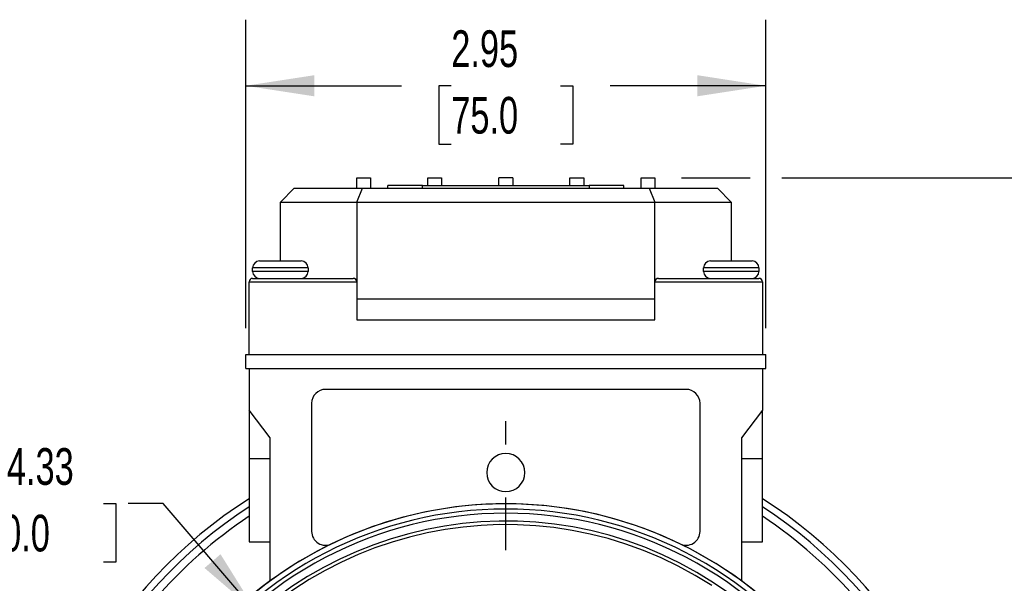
# Model space of a CAD drawing. Header units: inches. Extents: x 0 to 33, y 0 to 25.5.
# Tile 11 of 17: x 23.3 to 28.9, y 10.6 to 13.7. Entities that reach past the tile are written whole.
import ezdxf

# ---------------------------------------------------------------- set-up
doc = ezdxf.new("R2010")
doc.units = ezdxf.units.IN
doc.header["$LTSCALE"] = 3
doc.header["$MEASUREMENT"] = 0
doc.linetypes.add('CENTERX2', pattern=[0.8, 0.5, -0.1, 0.1, -0.1])
doc.layers.add('CENTER', color=40, linetype='CENTERX2')
doc.layers.add('DIMENSIONS', color=140, linetype='Continuous', lineweight=25)
doc.styles.add('SLDTEXTSTYLE0', font='TXT', dxfattribs={"width": 0.7})
doc.dimstyles.new('SLDDIMSTYLE1', dxfattribs={"dimtxt": 0.208333, "dimasz": 0.39, "dimexe": 0, "dimexo": 0.0625, "dimgap": 0.052083, "dimtad": 0, "dimtih": 1, "dimtoh": 1, "dimrnd": 1e-09, "dimzin": 12, "dimdsep": 46, "dimtxsty": 'SLDTEXTSTYLE0', "dimsah": 1, "dimcen": 0.09, "dimadec": 0, "dimazin": 3, "dimtfac": 1, "dimtofl": 0, "dimtmove": 0, "dimatfit": 3, "dimfxl": 0, "dimfrac": 2, "dimtolj": 1, "dimtzin": 12, "dimarcsym": 0})
doc.dimstyles.new('SLDDIMSTYLE4', dxfattribs={"dimtxt": 0.208333, "dimasz": 0.39, "dimexe": 0, "dimexo": 0.0625, "dimgap": 0.052083, "dimtad": 0, "dimtih": 1, "dimtoh": 1, "dimrnd": 1e-09, "dimzin": 12, "dimdsep": 46, "dimtxsty": 'SLDTEXTSTYLE0', "dimsah": 1, "dimcen": 0, "dimadec": 0, "dimazin": 3, "dimtfac": 1, "dimtofl": 0, "dimtmove": 0, "dimatfit": 3, "dimfxl": 0, "dimfrac": 2, "dimtolj": 1, "dimtzin": 12, "dimarcsym": 0})

# ---------------------------------------------------------------- blocks, each defined once
blk = doc.blocks.new('_D_12')
at = {"layer": 'DIMENSIONS'}
for p, q in [((23.0149, 11.0031), (22.9449, 11.0031)), ((22.9449, 11.0031), (22.9449, 10.6718)), ((23.8075, 11.0031), (23.8774, 11.0031)), ((23.8774, 11.0031), (23.8774, 10.6718)), ((24.1461, 11.0031), (23.9474, 11.0031)), ((24.6802, 10.3812), (24.1461, 11.0031)), ((22.9449, 10.6718), (23.0149, 10.6718)), ((23.8774, 10.6718), (23.8075, 10.6718))]:
    blk.add_line(p, q, dxfattribs=at)
blk.add_solid([(24.6802, 10.3812), (24.4716, 10.7162), (24.3806, 10.638)], dxfattribs=at)
at = {"layer": 'DIMENSIONS', "char_height": 0.20833, "attachment_point": 1, "style": 'SLDTEXTSTYLE0'}
for s, insert in [('%%c', (22.9442, 11.3183)), ('4.33', (23.2589, 11.3183)), ('110.0', (23.0149, 10.9403))]:
    blk.add_mtext(s, dxfattribs=dict(at, insert=insert))
blk = doc.blocks.new('_D_13')
at = {"layer": 'DIMENSIONS'}
for p, q in [((24.6146, 11.9987), (24.6146, 13.7497)), ((27.5673, 11.9987), (27.5673, 13.7497)), ((24.6146, 13.3747), (25.4989, 13.3747)), ((25.7813, 13.3742), (25.7113, 13.3742)), ((25.7113, 13.3742), (25.7113, 13.0429)), ((26.4005, 13.3742), (26.4705, 13.3742)), ((26.4705, 13.3742), (26.4705, 13.0429)), ((27.5673, 13.3747), (26.683, 13.3747)), ((25.7113, 13.0429), (25.7813, 13.0429)), ((26.4705, 13.0429), (26.4005, 13.0429))]:
    blk.add_line(p, q, dxfattribs=at)
for points in [[(24.6146, 13.3747), (25.0046, 13.3147), (25.0046, 13.4347)], [(27.5673, 13.3747), (27.1773, 13.4347), (27.1773, 13.3147)]]:
    blk.add_solid(points, dxfattribs=at)
at = {"layer": 'DIMENSIONS', "char_height": 0.20833, "attachment_point": 1, "style": 'SLDTEXTSTYLE0'}
for s, insert in [('2.95', (25.7813, 13.6894)), ('75.0', (25.7813, 13.3115))]:
    blk.add_mtext(s, dxfattribs=dict(at, insert=insert))
blk = doc.blocks.new('_D_16')
at = {"layer": 'DIMENSIONS'}
for p, q in [((27.0874, 12.8527), (27.4773, 12.8527)), ((27.6573, 12.8527), (30.3636, 12.8527)), ((29.9886, 12.8527), (29.9886, 11.174)), ((29.5923, 10.7952), (29.5223, 10.7952)), ((29.5223, 10.7952), (29.5223, 10.4639)), ((30.3848, 10.7952), (30.4548, 10.7952)), ((30.4548, 10.7952), (30.4548, 10.4639)), ((29.5223, 10.4639), (29.5923, 10.4639)), ((30.4548, 10.4639), (30.3848, 10.4639)), ((29.9886, 8.7385), (29.9886, 10.4172)), ((28.9739, 8.7385), (30.3636, 8.7385))]:
    blk.add_line(p, q, dxfattribs=at)
for points in [[(29.9886, 12.8527), (29.9286, 12.4627), (30.0486, 12.4627)], [(29.9886, 8.7385), (30.0486, 9.1285), (29.9286, 9.1285)]]:
    blk.add_solid(points, dxfattribs=at)
at = {"layer": 'DIMENSIONS', "char_height": 0.20833, "attachment_point": 1, "style": 'SLDTEXTSTYLE0'}
for s, insert in [('4.11', (29.679, 11.1104)), ('104.5', (29.5923, 10.7324))]:
    blk.add_mtext(s, dxfattribs=dict(at, insert=insert))
blk = doc.blocks.new('SW_CENTERMARKSYMBOL_1')
at = {"layer": 'CENTER', "color": 0}
for p, q in [((0, 0.2), (0, 2.7329)), ((0, 0), (0, 0.1)), ((-0.2, 0), (-2.7329, 0)), ((0, 0), (-0.1, 0)), ((0, 0), (0, -0.1)), ((0, 0), (0.1, 0)), ((0.2, 0), (2.7329, 0)), ((0, -0.2), (0, -2.7329))]:
    blk.add_line(p, q, dxfattribs=at)

msp = doc.modelspace()

# ---------------------------------------------------------------- linework, layer by layer
for p, q in [((25.2445, 12.8527), (25.3232, 12.8527)), ((25.2445, 12.7936), (25.2445, 12.8527)), ((25.3232, 12.8527), (25.3232, 12.7936)), ((25.4216, 12.7936), (25.4216, 12.8094)), ((25.6185, 12.8094), (25.4216, 12.8094)), ((25.6185, 12.7936), (25.6185, 12.8094)), ((25.6185, 12.8094), (26.5634, 12.8094)), ((25.648, 12.8527), (25.7268, 12.8527)), ((25.648, 12.8094), (25.648, 12.8527)), ((25.7268, 12.8527), (25.7268, 12.8094)), ((26.0516, 12.8094), (26.0516, 12.8527)), ((26.1303, 12.8527), (26.0516, 12.8527)), ((26.1303, 12.8527), (26.1303, 12.8094)), ((26.4551, 12.8527), (26.5338, 12.8527)), ((26.4551, 12.8094), (26.4551, 12.8527)), ((26.5338, 12.8527), (26.5338, 12.8094)), ((26.5634, 12.8094), (26.5634, 12.7936)), ((26.7602, 12.8094), (26.5634, 12.8094)), ((26.7602, 12.7936), (26.7602, 12.8094)), ((26.8587, 12.8527), (26.9374, 12.8527)), ((26.8587, 12.7936), (26.8587, 12.8527)), ((26.9374, 12.8527), (26.9374, 12.7936)), ((24.8901, 12.7936), (24.8114, 12.7149)), ((24.8901, 12.7936), (25.2771, 12.7936)), ((25.2445, 12.7149), (25.2771, 12.7936)), ((25.2771, 12.7936), (26.9048, 12.7936)), ((26.9048, 12.7936), (26.9374, 12.7149)), ((26.9048, 12.7936), (27.2917, 12.7936)), ((27.3705, 12.7149), (27.2917, 12.7936)), ((24.8114, 12.7149), (25.2445, 12.7149)), ((24.8114, 12.3802), (24.8114, 12.7149)), ((25.2445, 12.7149), (25.2445, 12.2621)), ((25.2445, 12.7149), (26.9374, 12.7149)), ((26.9374, 12.2621), (26.9374, 12.7149)), ((26.9374, 12.7149), (27.3705, 12.7149)), ((27.3705, 12.7149), (27.3705, 12.3802)), ((24.9295, 12.3802), (24.6933, 12.3802)), ((27.4886, 12.3802), (27.2524, 12.3802)), ((24.9689, 12.3409), (24.6539, 12.3409)), ((24.6539, 12.3212), (24.6539, 12.3409)), ((24.9689, 12.3212), (24.6539, 12.3212)), ((24.9689, 12.3409), (24.9689, 12.3212)), ((27.5279, 12.3409), (27.213, 12.3409)), ((27.213, 12.3212), (27.213, 12.3409)), ((27.5279, 12.3212), (27.213, 12.3212)), ((27.5279, 12.3409), (27.5279, 12.3212)), ((24.6342, 12.2621), (25.2445, 12.2621)), ((24.6342, 11.8487), (24.6342, 12.2621)), ((24.6539, 12.2818), (25.2248, 12.2818)), ((25.2445, 12.2621), (25.2445, 12.0456)), ((26.9374, 12.0456), (26.9374, 12.2621)), ((26.9374, 12.2621), (27.5476, 12.2621)), ((26.9571, 12.2818), (27.5279, 12.2818)), ((27.5476, 12.2621), (27.5476, 11.8487)), ((26.9374, 12.1637), (25.2445, 12.1637)), ((25.2445, 12.0456), (26.9374, 12.0456)), ((24.6146, 11.77), (24.6146, 11.8487)), ((24.6146, 11.8487), (27.5673, 11.8487)), ((27.5673, 11.77), (27.5673, 11.8487)), ((24.6146, 11.77), (27.5673, 11.77)), ((24.6342, 11.77), (24.6342, 11.5338)), ((27.5476, 11.77), (27.5476, 11.5338)), ((27.1146, 11.6519), (25.0673, 11.6519)), ((24.9886, 11.5732), (24.9886, 10.8455)), ((27.1933, 10.8455), (27.1933, 11.5732)), ((24.7524, 11.3763), (24.6342, 11.5338)), ((24.6342, 11.5338), (24.6342, 11.2582)), ((27.5476, 11.5338), (27.4295, 11.3763)), ((27.5476, 11.2582), (27.5476, 11.5338)), ((24.7524, 10.5641), (24.7524, 11.3763)), ((27.4295, 11.3763), (27.4295, 10.5641)), ((24.7524, 11.2582), (24.6342, 11.2582)), ((24.6342, 11.2582), (24.6342, 10.7858)), ((27.5476, 11.2582), (27.4295, 11.2582)), ((27.5476, 10.7858), (27.5476, 11.2582)), ((24.6342, 10.7858), (24.7524, 10.7858)), ((27.4295, 10.7858), (27.5476, 10.7858))]:
    msp.add_line(p, q)
for centre, radius, start, end in [((24.6933, 12.3409), 0.0394, 90, 180), ((24.9295, 12.3409), 0.0394, 0, 90), ((27.2524, 12.3409), 0.0394, 90, 180), ((27.4886, 12.3409), 0.0394, 0, 90), ((24.6933, 12.3212), 0.0394, 180, 270), ((24.9295, 12.3212), 0.0394, 270, 0), ((27.2524, 12.3212), 0.0394, 180, 270), ((27.4886, 12.3212), 0.0394, 270, 0), ((24.6539, 12.2621), 0.0197, 90, 180), ((25.2248, 12.2621), 0.0197, 0, 90), ((26.9571, 12.2621), 0.0197, 90, 180), ((27.5279, 12.2621), 0.0197, 0, 90), ((25.0673, 11.5732), 0.0787, 90, 180), ((27.1146, 11.5732), 0.0787, 0, 90), ((26.0909, 11.1795), 0.1083, 0, 180), ((26.0909, 11.1795), 0.1083, 180, 0), ((26.0909, 8.7385), 2.7165, 122.4275, 180), ((26.0909, 8.7385), 2.7165, 0, 57.5725), ((26.0909, 8.7385), 2.6772, 122.9644, 180), ((26.0909, 8.7385), 2.2343, 35.6927, 144.3073), ((26.0909, 8.7385), 2.2638, 40.5907, 134.3722), ((26.0909, 8.7385), 2.2638, 40.5948, 133.4546), ((26.0909, 8.7385), 2.6772, 0, 57.0356), ((26.0909, 8.7385), 2.6329, 123.5907, 139.2777), ((26.0909, 8.7385), 2.2107, 34.7059, 145.2941), ((26.0909, 8.7385), 2.1654, 327, 147), ((26.0909, 8.7385), 2.6329, 40.6438, 56.4093), ((26.0909, 8.7385), 2.1458, 57, 147), ((25.0673, 10.8455), 0.0787, 180, 295.911), ((27.1146, 10.8455), 0.0787, 244.089, 0)]:
    msp.add_arc(centre, radius, start, end)

# ---------------------------------------------------------------- block references
at = {"layer": 'CENTER'}
msp.add_blockref('SW_CENTERMARKSYMBOL_1', (26.0909, 8.7385), dxfattribs=at)

# ---------------------------------------------------------------- dimensions: what is measured, and where the dimension line sits
at = {"layer": 'DIMENSIONS'}
dim = msp.add_linear_dim(base=(27.5673, 13.3747), p1=(24.6146, 11.8487), p2=(27.5673, 11.8487), dimstyle='SLDDIMSTYLE1', dxfattribs=at)
dim.commit()
dim.dimension.update_dxf_attribs({"geometry": '_D_13', "text_midpoint": (26.0909, 13.3747), "dimtype": 160})
dim = msp.add_linear_dim(base=(29.9886, 12.8527), p1=(28.8239, 8.7385), p2=(26.9374, 12.8527), angle=90, dimstyle='SLDDIMSTYLE1', dxfattribs=at)
dim.commit()
dim.dimension.update_dxf_attribs({"geometry": '_D_16', "text_midpoint": (29.9886, 10.7956), "dimtype": 160})
dim = msp.add_diameter_dim_2p(p1=(27.5017, 7.0958), p2=(24.6802, 10.3812), dimstyle='SLDDIMSTYLE4', dxfattribs=at)
dim.commit()
dim.dimension.update_dxf_attribs({"geometry": '_D_12', "text_midpoint": (23.4112, 11.0031), "dimtype": 163})

doc.saveas('drawing.dxf')
